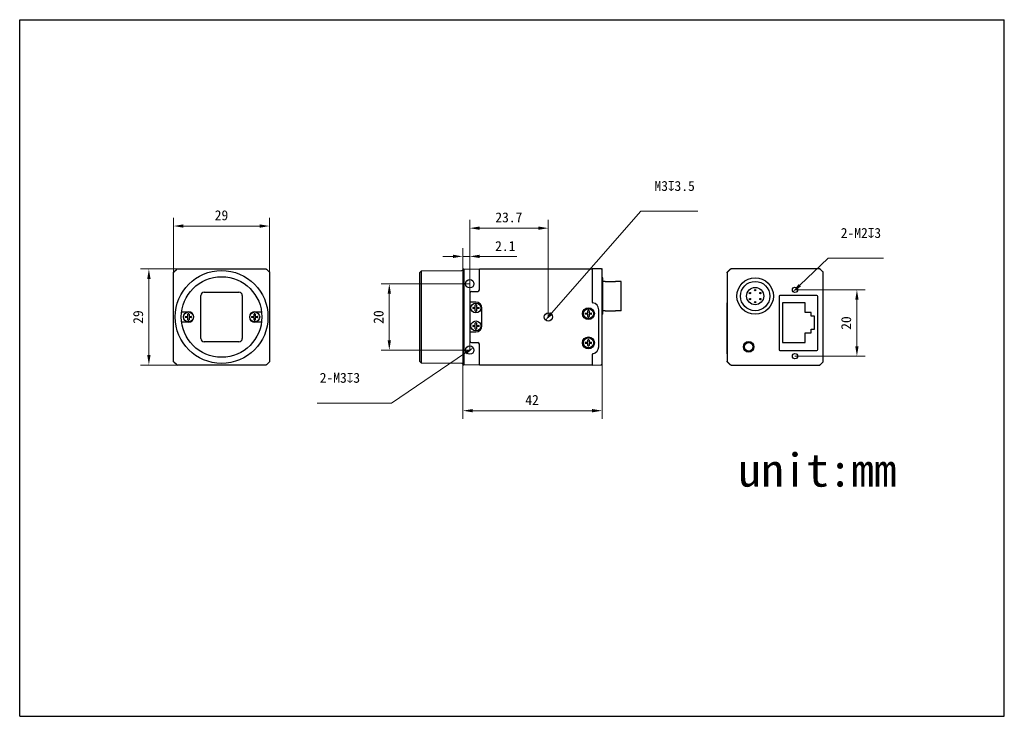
# Model space of a CAD drawing. Header units: millimetres. Extents: x 798 to 1095, y 69 to 279.
import ezdxf

# ---------------------------------------------------------------- set-up
doc = ezdxf.new("R2010")
doc.units = ezdxf.units.MM
doc.header["$LTSCALE"] = 16.335
doc.header["$PDMODE"] = 3
doc.header["$PDSIZE"] = 8
doc.layers.get('0').update_dxf_attribs({"linetype": 'CONTINUOUS'})
doc.layers.get('Defpoints').update_dxf_attribs({"linetype": 'CONTINUOUS'})
for name, color, linetype in [('00_COMPONENTS', 7, 'CONTINUOUS'), ('51__DRAFT_DIMS', 7, 'CONTINUOUS'), ('ASM_DXF_DIMENSION', 7, 'CONTINUOUS'), ('D-01-36-26-0DXF_CONTINUOUS_LINE', 7, 'CONTINUOUS'), ('HR10A-7R-6PBDXF_CONTINUOUS_LINE', 7, 'CONTINUOUS'), ('RJ45-B563S-LDXF_CONTINUOUS_LINE', 7, 'CONTINUOUS')]:
    doc.layers.add(name, color=color, linetype=linetype)
doc.styles.get("Standard").update_dxf_attribs({"font": 'simfang.ttf'})
doc.dimstyles.new('DIMSTYLE_1', dxfattribs={"dimtxt": 3, "dimasz": 3, "dimexe": 2.5, "dimexo": 0, "dimgap": 0.75, "dimtad": 1, "dimdsep": 46, "dimtxsty": 'STANDARD', "dimblk": '_FILLED', "dimcen": 0.09, "dimclrd": 8, "dimclre": 8, "dimclrt": 7, "dimadec": 0, "dimazin": 0, "dimtp": 0.001, "dimtm": 0.001, "dimtfac": 1, "dimtofl": 0, "dimtmove": 0, "dimatfit": 3, "dimldrblk": '_FILLED', "dimfxl": 1, "dimtolj": 1, "dimlwd": 9, "dimlwe": 9, "dimarcsym": 0})
doc.dimstyles.new('DIMSTYLE_2', dxfattribs={"dimtxt": 3, "dimasz": 3, "dimexe": 2.5, "dimexo": 0, "dimtad": 1, "dimdec": 3, "dimdsep": 46, "dimtxsty": 'STANDARD', "dimblk": '_FILLED', "dimcen": 0.09, "dimclrd": 8, "dimclre": 8, "dimclrt": 7, "dimadec": 0, "dimazin": 0, "dimtp": 0.001, "dimtm": 0.001, "dimtfac": 1, "dimtdec": 3, "dimtmove": 0, "dimatfit": 2, "dimldrblk": '_FILLED', "dimfxl": 1, "dimtolj": 1, "dimlwd": 9, "dimlwe": 9, "dimarcsym": 0})

# ---------------------------------------------------------------- blocks, each defined once
blk = doc.blocks.new('_FILLED')
at = {"color": 0, "linetype": 'ByBlock'}
blk.add_solid([(0, 0), (-1, 0.167), (-1, -0.167)], dxfattribs=at)
blk = doc.blocks.new('*D212')
at = {"layer": '51__DRAFT_DIMS', "color": 8, "lineweight": 9}
for p, q in [((933.65, 199.04), (906.89, 199.04)), ((909.39, 182.04), (909.39, 196.04)), ((933.65, 179.04), (906.89, 179.04))]:
    blk.add_line(p, q, dxfattribs=at)
at = {"layer": 'Defpoints', "color": 0}
for p in [(909.39, 199.04), (933.65, 199.04), (933.65, 179.04)]:
    blk.add_point(p, dxfattribs=at)
at = {"layer": '51__DRAFT_DIMS', "color": 8, "linetype": 'ByBlock', "lineweight": 9, "xscale": 3, "yscale": 3, "zscale": 3}
for p, rotation in [((909.39, 199.04), 90), ((909.39, 179.04), 270)]:
    blk.add_blockref('_FILLED', p, dxfattribs=dict(at, rotation=rotation))
at = {"layer": '51__DRAFT_DIMS', "color": 7, "insert": (904.64, 189.02), "char_height": 3, "attachment_point": 2, "rotation": 90, "line_spacing_factor": 0.9}
blk.add_mtext('\\A1;20', dxfattribs=at)
blk = doc.blocks.new('*D213')
at = {"layer": '51__DRAFT_DIMS', "color": 8, "lineweight": 9}
for p, q in [((933.65, 179.04), (933.65, 218.32)), ((957.35, 189.04), (957.35, 218.32)), ((954.35, 215.82), (936.65, 215.82))]:
    blk.add_line(p, q, dxfattribs=at)
at = {"layer": 'Defpoints', "color": 0}
for p in [(933.65, 215.82), (957.35, 189.04), (933.65, 179.04)]:
    blk.add_point(p, dxfattribs=at)
at = {"layer": '51__DRAFT_DIMS', "color": 8, "linetype": 'ByBlock', "lineweight": 9, "xscale": 3, "yscale": 3, "zscale": 3, "rotation": 180}
blk.add_blockref('_FILLED', (933.65, 215.82), dxfattribs=at)
at = {"layer": '51__DRAFT_DIMS', "color": 8, "linetype": 'ByBlock', "lineweight": 9, "xscale": 3, "yscale": 3, "zscale": 3}
blk.add_blockref('_FILLED', (957.35, 215.82), dxfattribs=at)
at = {"layer": '51__DRAFT_DIMS', "color": 7, "insert": (945.45, 220.57), "char_height": 3, "attachment_point": 2, "line_spacing_factor": 0.9}
blk.add_mtext('\\A1;23.7', dxfattribs=at)
blk = doc.blocks.new('*D214')
at = {"layer": '51__DRAFT_DIMS', "color": 8, "lineweight": 9}
for p, q in [((931.55, 187.4), (931.55, 209.81)), ((933.65, 179.04), (933.65, 209.81)), ((928.55, 207.31), (925.55, 207.31)), ((931.55, 207.31), (933.65, 207.31)), ((936.65, 207.31), (947.85, 207.31))]:
    blk.add_line(p, q, dxfattribs=at)
at = {"layer": 'Defpoints', "color": 0}
for p in [(933.65, 207.31), (931.55, 187.4), (933.65, 179.04)]:
    blk.add_point(p, dxfattribs=at)
at = {"layer": '51__DRAFT_DIMS', "color": 8, "linetype": 'ByBlock', "lineweight": 9, "xscale": 3, "yscale": 3, "zscale": 3}
blk.add_blockref('_FILLED', (931.55, 207.31), dxfattribs=at)
at = {"layer": '51__DRAFT_DIMS', "color": 8, "linetype": 'ByBlock', "lineweight": 9, "xscale": 3, "yscale": 3, "zscale": 3, "rotation": 180}
blk.add_blockref('_FILLED', (933.65, 207.31), dxfattribs=at)
at = {"layer": '51__DRAFT_DIMS', "color": 7, "insert": (941.31, 211.93), "char_height": 3, "attachment_point": 1, "line_spacing_factor": 0.9}
blk.add_mtext('\\A1;2.1', dxfattribs=at)
blk = doc.blocks.new('*D215')
at = {"layer": '51__DRAFT_DIMS', "color": 8, "lineweight": 9}
for p, q in [((973.55, 176.13), (973.55, 158.29)), ((931.55, 174.9), (931.55, 158.29)), ((970.55, 160.79), (934.55, 160.79))]:
    blk.add_line(p, q, dxfattribs=at)
at = {"layer": 'Defpoints', "color": 0}
for p in [(973.55, 176.13), (931.55, 174.9), (931.55, 160.79)]:
    blk.add_point(p, dxfattribs=at)
at = {"layer": '51__DRAFT_DIMS', "color": 8, "linetype": 'ByBlock', "lineweight": 9, "xscale": 3, "yscale": 3, "zscale": 3, "rotation": 180}
blk.add_blockref('_FILLED', (931.55, 160.79), dxfattribs=at)
at = {"layer": '51__DRAFT_DIMS', "color": 8, "linetype": 'ByBlock', "lineweight": 9, "xscale": 3, "yscale": 3, "zscale": 3}
blk.add_blockref('_FILLED', (973.55, 160.79), dxfattribs=at)
at = {"layer": '51__DRAFT_DIMS', "color": 7, "insert": (952.46, 165.54), "char_height": 3, "attachment_point": 2, "line_spacing_factor": 0.9}
blk.add_mtext('\\A1;42', dxfattribs=at)
blk = doc.blocks.new('*D216')
at = {"layer": 'ASM_DXF_DIMENSION', "color": 8, "linetype": 'Continuous', "lineweight": 9}
for p in [(958.34, 190.17), (1002.47, 220.92)]:
    blk.add_line(p, (985.26, 220.92), dxfattribs=at)
at = {"layer": 'Defpoints', "color": 0}
for p in [(958.34, 190.17), (956.36, 187.91)]:
    blk.add_point(p, dxfattribs=at)
at = {"layer": 'ASM_DXF_DIMENSION', "color": 8, "linetype": 'ByBlock', "lineweight": 9, "xscale": 3, "yscale": 3, "zscale": 3, "rotation": 228.8019734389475}
blk.add_blockref('_FILLED', (956.36, 187.91), dxfattribs=at)
at = {"layer": 'ASM_DXF_DIMENSION', "color": 7, "lineweight": 15, "insert": (989.37, 230.05), "char_height": 3, "attachment_point": 1, "line_spacing_factor": 0.9}
blk.add_mtext('\\A1;{M3{\\fgdt;x}3.5\\P }', dxfattribs=at)
blk = doc.blocks.new('*D217')
at = {"layer": 'ASM_DXF_DIMENSION', "color": 8, "linetype": 'Continuous', "lineweight": 9}
for p in [(932.41, 178.2), (887.67, 163.09)]:
    blk.add_line(p, (910.08, 163.09), dxfattribs=at)
at = {"layer": 'Defpoints', "color": 0}
for p in [(932.41, 178.2), (934.89, 179.88)]:
    blk.add_point(p, dxfattribs=at)
at = {"layer": 'ASM_DXF_DIMENSION', "color": 8, "linetype": 'ByBlock', "lineweight": 9, "xscale": 3, "yscale": 3, "zscale": 3, "rotation": 34.08820416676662}
blk.add_blockref('_FILLED', (934.89, 179.88), dxfattribs=at)
at = {"layer": 'ASM_DXF_DIMENSION', "color": 7, "lineweight": 15, "insert": (900.57, 172.21), "char_height": 3, "attachment_point": 3, "line_spacing_factor": 0.9}
blk.add_mtext('\\A1;{2-M3{\\fgdt;x}3\\P }', dxfattribs=at)
blk = doc.blocks.new('*D218')
at = {"layer": '51__DRAFT_DIMS', "color": 8, "lineweight": 9}
for p, q in [((1031.76, 197.23), (1052.94, 197.23)), ((1050.44, 194.23), (1050.44, 180.23)), ((1031.76, 177.23), (1052.94, 177.23))]:
    blk.add_line(p, q, dxfattribs=at)
at = {"layer": 'Defpoints', "color": 0}
for p in [(1031.76, 197.23), (1031.76, 177.23), (1050.44, 177.23)]:
    blk.add_point(p, dxfattribs=at)
at = {"layer": '51__DRAFT_DIMS', "color": 8, "linetype": 'ByBlock', "lineweight": 9, "xscale": 3, "yscale": 3, "zscale": 3}
for p, rotation in [((1050.44, 197.23), 90), ((1050.44, 177.23), 270)]:
    blk.add_blockref('_FILLED', p, dxfattribs=dict(at, rotation=rotation))
at = {"layer": '51__DRAFT_DIMS', "color": 7, "insert": (1045.69, 187.21), "char_height": 3, "attachment_point": 2, "rotation": 90, "line_spacing_factor": 0.9}
blk.add_mtext('\\A1;20', dxfattribs=at)
blk = doc.blocks.new('*D219')
at = {"layer": 'ASM_DXF_DIMENSION', "color": 8, "linetype": 'Continuous', "lineweight": 9}
for p in [(1033.21, 198.61), (1058.46, 206.75)]:
    blk.add_line(p, (1041.74, 206.75), dxfattribs=at)
at = {"layer": 'Defpoints', "color": 0}
for p in [(1031.04, 196.54), (1032.48, 197.92)]:
    blk.add_point(p, dxfattribs=at)
at = {"layer": 'ASM_DXF_DIMENSION', "color": 8, "linetype": 'ByBlock', "lineweight": 9, "xscale": 3, "yscale": 3, "zscale": 3, "rotation": 223.6504924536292}
blk.add_blockref('_FILLED', (1031.04, 196.54), dxfattribs=at)
at = {"layer": 'ASM_DXF_DIMENSION', "color": 7, "lineweight": 15, "insert": (1045.56, 215.88), "char_height": 3, "attachment_point": 1, "line_spacing_factor": 0.9}
blk.add_mtext('\\A1;{2-M2{\\fgdt;x}3\\P }', dxfattribs=at)
blk = doc.blocks.new('*D220')
at = {"layer": '51__DRAFT_DIMS', "color": 8, "lineweight": 9}
for p, q in [((844.3, 202.33), (844.3, 218.96)), ((873.29, 202.33), (873.29, 218.96)), ((847.3, 216.46), (870.29, 216.46))]:
    blk.add_line(p, q, dxfattribs=at)
at = {"layer": 'Defpoints', "color": 0}
for p in [(873.29, 216.46), (844.3, 202.33), (873.29, 202.33)]:
    blk.add_point(p, dxfattribs=at)
at = {"layer": '51__DRAFT_DIMS', "color": 8, "linetype": 'ByBlock', "lineweight": 9, "xscale": 3, "yscale": 3, "zscale": 3, "rotation": 180}
blk.add_blockref('_FILLED', (844.3, 216.46), dxfattribs=at)
at = {"layer": '51__DRAFT_DIMS', "color": 8, "linetype": 'ByBlock', "lineweight": 9, "xscale": 3, "yscale": 3, "zscale": 3}
blk.add_blockref('_FILLED', (873.29, 216.46), dxfattribs=at)
at = {"layer": '51__DRAFT_DIMS', "color": 7, "insert": (858.76, 221.21), "char_height": 3, "attachment_point": 2, "line_spacing_factor": 0.9}
blk.add_mtext('\\A1;29', dxfattribs=at)
blk = doc.blocks.new('*D222')
at = {"layer": '51__DRAFT_DIMS', "color": 8, "lineweight": 9}
for p, q in [((845.5, 203.54), (834.37, 203.54)), ((836.87, 200.54), (836.87, 177.55)), ((845.5, 174.55), (834.37, 174.55))]:
    blk.add_line(p, q, dxfattribs=at)
at = {"layer": 'Defpoints', "color": 0}
for p in [(845.5, 203.54), (836.87, 174.55), (845.5, 174.55)]:
    blk.add_point(p, dxfattribs=at)
at = {"layer": '51__DRAFT_DIMS', "color": 8, "linetype": 'ByBlock', "lineweight": 9, "xscale": 3, "yscale": 3, "zscale": 3}
for p, rotation in [((836.87, 203.54), 90), ((836.87, 174.55), 270)]:
    blk.add_blockref('_FILLED', p, dxfattribs=dict(at, rotation=rotation))
at = {"layer": '51__DRAFT_DIMS', "color": 7, "insert": (832.12, 189.01), "char_height": 3, "attachment_point": 2, "rotation": 90, "line_spacing_factor": 0.9}
blk.add_mtext('\\A1;29{}{{\\H0.7x;}{}}', dxfattribs=at)

msp = doc.modelspace()

# ---------------------------------------------------------------- linework, layer by layer
at = {"color": 7}
for p, q in [((797.8969, 68.661), (797.8969, 278.661)), ((797.8969, 278.661), (1094.8969, 278.661)), ((1094.8969, 68.661), (1094.8969, 278.661)), ((797.8969, 68.661), (1094.8969, 68.661))]:
    msp.add_line(p, q, dxfattribs=at)
for p, q in [((973.2612, 203.5196), (973.5301, 203.5173)), ((973.5522, 203.2111), (973.5548, 203.5009)), ((974.4823, 199.7684), (977.5823, 199.7684)), ((934.2023, 196.7433), (936.0523, 196.7433)), ((933.7523, 193.5433), (933.7023, 193.5433)), ((974.4823, 190.9184), (977.5823, 190.9184)), ((933.7523, 184.5433), (933.7023, 184.5433)), ((934.2023, 181.3433), (936.0523, 181.3433))]:
    msp.add_line(p, q)
msp.add_circle((957.3523, 189.0433), 1.25)
msp.add_arc((973.5314, 203.4925), 0.0248, 19.764855, 93.164568)
at = {"layer": '00_COMPONENTS', "color": 7}
for p, q in [((844.2975, 190.7092), (844.2975, 202.3335)), ((844.4413, 202.6897), (845.1485, 203.3968)), ((844.444, 202.687), (845.1511, 203.3942)), ((845.5047, 203.5406), (857.1289, 203.5406)), ((857.1289, 203.5406), (858.7949, 203.5407)), ((858.7949, 203.5407), (860.4609, 203.5406)), ((860.4609, 203.5406), (872.0878, 203.5406)), ((872.4413, 203.3942), (873.1485, 202.6871)), ((873.2949, 202.3335), (873.2949, 175.753)), ((918.6223, 202.4304), (919.1223, 202.9348)), ((918.6223, 175.6561), (918.6223, 202.4304)), ((919.1223, 202.9348), (931.2549, 203.0407)), ((919.1223, 175.1517), (919.1223, 202.9348)), ((931.8443, 203.5407), (931.5483, 203.2918)), ((931.5523, 203.2433), (931.5523, 190.6869)), ((931.8515, 202.6871), (931.8497, 202.3335)), ((931.8497, 202.3335), (931.8497, 190.6869)), ((931.8523, 203.5406), (931.8515, 203.3942)), ((931.8515, 203.3942), (931.8515, 202.6871)), ((931.8523, 203.5406), (936.5523, 203.4996)), ((936.552, 197.2266), (936.5523, 203.5433)), ((936.5523, 203.5433), (970.5523, 203.5433)), ((973.2612, 203.5196), (970.5523, 203.5433)), ((970.5523, 203.5433), (970.5529, 193.5914)), ((973.5522, 203.2111), (973.5523, 203.2052)), ((973.5523, 203.2152), (973.5523, 203.2207)), ((973.5523, 174.8813), (973.5523, 203.2064)), ((973.5529, 203.2254), (973.5527, 203.2368)), ((973.5529, 203.2254), (973.5529, 203.2291)), ((1011.2939, 202.3362), (1011.2939, 175.7504)), ((1012.1475, 203.3968), (1011.4404, 202.6897)), ((1012.1547, 203.3793), (1011.4579, 202.6824)), ((1014.6172, 203.5433), (1012.501, 203.5433)), ((1027.9356, 203.5433), (1014.6172, 203.5433)), ((1032.6522, 203.5433), (1027.9356, 203.5433)), ((1039.0868, 203.5433), (1032.6522, 203.5433)), ((1040.1299, 202.6824), (1039.4331, 203.3793)), ((1040.1475, 202.6897), (1039.4404, 203.3968)), ((1040.2939, 175.7504), (1040.2939, 202.3362)), ((973.7823, 200.8434), (973.5523, 200.8434)), ((973.7823, 189.8434), (973.7823, 200.8433)), ((974.4823, 199.7684), (973.7823, 199.7684)), ((979.2823, 199.7684), (977.5823, 199.7684)), ((979.2823, 190.9184), (979.2823, 199.7684)), ((853.5449, 196.5433), (864.0449, 196.5433)), ((933.7023, 196.2433), (933.7023, 181.8433)), ((852.5449, 182.5433), (852.5449, 195.5433)), ((865.0449, 195.5433), (865.0449, 182.5433)), ((935.5023, 193.5433), (933.7523, 193.5433)), ((844.2975, 187.3773), (844.2975, 190.7092)), ((846.7507, 190.6433), (848.7949, 190.6433)), ((868.7949, 190.6433), (870.8391, 190.6433)), ((934.6561, 191.9233), (935.2223, 191.9233)), ((935.2223, 191.5633), (934.6561, 191.5633)), ((935.3223, 192.0233), (935.3223, 192.5895)), ((935.3223, 190.897), (935.3223, 191.4633)), ((935.6823, 192.5895), (935.6823, 192.0233)), ((935.6823, 191.4633), (935.6823, 190.897)), ((935.7823, 191.9233), (936.3485, 191.9233)), ((936.3485, 191.5633), (935.7823, 191.5633)), ((937.3023, 186.3433), (937.3023, 191.7433)), ((968.6061, 190.2233), (969.1723, 190.2233)), ((969.2723, 190.3233), (969.2723, 190.8895)), ((969.6323, 190.8895), (969.6323, 190.3233)), ((969.7323, 190.2233), (970.2985, 190.2233)), ((972.5523, 180.0433), (972.5523, 191.2433)), ((974.4823, 190.9184), (973.7823, 190.9184)), ((979.2823, 190.9184), (977.5823, 190.9184)), ((1011.3114, 180.0433), (1011.3114, 191.2433)), ((844.2975, 175.753), (844.2975, 187.3773)), ((848.7949, 187.4433), (846.7507, 187.4433)), ((847.9487, 189.2233), (848.5149, 189.2233)), ((848.5149, 188.8633), (847.9487, 188.8633)), ((848.6149, 189.3233), (848.6149, 189.8895)), ((848.6149, 188.197), (848.6149, 188.7633)), ((848.9749, 189.8895), (848.9749, 189.3233)), ((848.9749, 188.7633), (848.9749, 188.197)), ((849.0749, 189.2233), (849.6411, 189.2233)), ((849.6411, 188.8633), (849.0749, 188.8633)), ((867.9487, 189.2233), (868.5149, 189.2233)), ((868.5149, 188.8633), (867.9487, 188.8633)), ((868.6149, 189.3233), (868.6149, 189.8895)), ((868.6149, 188.197), (868.6149, 188.7633)), ((870.8391, 187.4433), (868.7949, 187.4433)), ((868.9749, 189.8895), (868.9749, 189.3233)), ((868.9749, 188.7633), (868.9749, 188.197)), ((869.0749, 189.2233), (869.6411, 189.2233)), ((869.6411, 188.8633), (869.0749, 188.8633)), ((931.5523, 187.3997), (931.5523, 174.8433)), ((931.8497, 187.3997), (931.8497, 175.753)), ((935.3223, 186.6233), (935.3223, 187.1895)), ((935.6823, 187.1895), (935.6823, 186.6233)), ((969.1723, 189.8633), (968.6061, 189.8633)), ((969.2723, 189.197), (969.2723, 189.7633)), ((969.6323, 189.7633), (969.6323, 189.197)), ((970.2985, 189.8633), (969.7323, 189.8633)), ((973.7823, 189.8434), (973.5523, 189.8434)), ((933.7523, 184.5433), (935.5023, 184.5433)), ((934.6561, 186.5233), (935.2223, 186.5233)), ((935.2223, 186.1633), (934.6561, 186.1633)), ((935.3223, 185.497), (935.3223, 186.0633)), ((935.6823, 186.0633), (935.6823, 185.497)), ((935.7823, 186.5233), (936.3485, 186.5233)), ((936.3485, 186.1633), (935.7823, 186.1633)), ((864.0449, 181.5433), (853.5449, 181.5433)), ((968.6061, 181.4233), (969.1723, 181.4233)), ((969.2723, 181.5233), (969.2723, 182.0895)), ((969.6323, 182.0895), (969.6323, 181.5233)), ((969.7323, 181.4233), (970.2985, 181.4233)), ((936.5523, 174.5433), (936.5523, 180.9433)), ((969.1723, 181.0633), (968.6061, 181.0633)), ((969.2723, 180.397), (969.2723, 180.9633)), ((969.6323, 180.9633), (969.6323, 180.397)), ((970.2985, 181.0633), (969.7323, 181.0633)), ((845.1485, 174.6897), (844.4413, 175.3968)), ((845.1511, 174.6923), (844.444, 175.3995)), ((873.1485, 175.3995), (872.4413, 174.6923)), ((918.6223, 175.6561), (919.1223, 175.1517)), ((931.8497, 175.753), (931.8515, 175.3995)), ((931.8515, 175.3995), (931.8515, 174.6923)), ((970.5524, 177.6838), (970.5523, 174.5433)), ((1012.1475, 174.6897), (1011.4404, 175.3968)), ((1011.4579, 175.4041), (1012.1547, 174.7072)), ((1039.4331, 174.7072), (1040.1299, 175.4041)), ((1039.4404, 174.6897), (1040.1475, 175.3968)), ((857.1289, 174.5459), (845.5047, 174.5459)), ((858.7949, 174.5458), (857.1289, 174.5459)), ((860.4609, 174.5459), (858.7949, 174.5458)), ((872.0878, 174.5459), (860.4609, 174.5459)), ((931.2549, 175.0459), (919.1223, 175.1517)), ((931.8443, 174.5458), (931.5483, 174.7947)), ((931.8515, 174.6923), (931.8523, 174.5459)), ((936.5523, 174.5869), (931.8523, 174.5459)), ((970.5523, 174.5433), (936.5523, 174.5433)), ((970.5523, 174.5433), (973.2606, 174.5669)), ((973.2393, 174.5667), (973.2535, 174.5668)), ((973.2537, 174.5668), (973.2525, 174.5668)), ((973.2535, 174.5668), (973.2562, 174.5669)), ((973.2549, 174.5669), (973.262, 174.567)), ((973.2562, 174.5669), (973.2563, 174.5669)), ((973.2573, 174.5669), (973.2618, 174.5669)), ((973.5523, 174.8712), (973.5523, 174.8749)), ((1012.501, 174.5433), (1014.6172, 174.5433)), ((1014.6172, 174.5433), (1027.9356, 174.5433)), ((1027.9356, 174.5433), (1032.6522, 174.5433)), ((1032.6522, 174.5433), (1039.0868, 174.5433))]:
    msp.add_line(p, q, dxfattribs=at)
for points in [[(973.2618, 174.5669), (973.2647, 174.567), (973.2686, 174.5671), (973.2728, 174.5673), (973.277, 174.5675), (973.2814, 174.5678), (973.2858, 174.5682), (973.2903, 174.5686), (973.2949, 174.5692), (973.2995, 174.5698), (973.3041, 174.5705), (973.3088, 174.5713), (973.3136, 174.5721), (973.3184, 174.5731), (973.3232, 174.5741), (973.328, 174.5753), (973.3329, 174.5765), (973.3377, 174.5778), (973.3426, 174.5792), (973.3475, 174.5807)], [(973.3475, 174.5807), (973.3524, 174.5823), (973.3573, 174.584), (973.3622, 174.5858), (973.3671, 174.5877), (973.372, 174.5897), (973.377, 174.5918), (973.3819, 174.594), (973.3869, 174.5964), (973.3919, 174.5989), (973.3969, 174.6015), (973.4019, 174.6042), (973.4069, 174.607), (973.4119, 174.61), (973.4169, 174.6132), (973.422, 174.6165), (973.427, 174.6199), (973.432, 174.6234), (973.437, 174.6271), (973.4419, 174.631), (973.4468, 174.635), (973.4516, 174.6391), (973.4564, 174.6433), (973.4612, 174.6477), (973.4658, 174.6522), (973.4704, 174.6569), (973.4749, 174.6616), (973.4793, 174.6665), (973.4837, 174.6716), (973.4879, 174.6767), (973.4921, 174.682), (973.4962, 174.6875), (973.5002, 174.693), (973.504, 174.6987), (973.5078, 174.7045), (973.5114, 174.7105), (973.5149, 174.7165), (973.5183, 174.7227), (973.5216, 174.729), (973.5247, 174.7354), (973.5277, 174.742), (973.5306, 174.7486), (973.5333, 174.7554), (973.5358, 174.7622), (973.5382, 174.7692), (973.5404, 174.7762), (973.5425, 174.7834), (973.5444, 174.7906), (973.5461, 174.7979), (973.5476, 174.8054), (973.5489, 174.8128), (973.5501, 174.8203), (973.5511, 174.8279), (973.5518, 174.8351), (973.5523, 174.8421), (973.5527, 174.8488), (973.5529, 174.8547), (973.5529, 174.8597), (973.5529, 174.8611)], [(973.4621, 174.6518), (973.4859, 174.678), (973.506, 174.706), (973.5222, 174.7352), (973.5348, 174.7649), (973.5438, 174.7949), (973.5495, 174.8248), (973.5518, 174.8499)], [(973.4629, 174.6519), (973.4799, 174.67), (973.4948, 174.6887), (973.5076, 174.7075), (973.5184, 174.7263), (973.5274, 174.7449), (973.5348, 174.7634), (973.5409, 174.7819), (973.5456, 174.8), (973.549, 174.8177), (973.5513, 174.8356), (973.5525, 174.8529)]]:
    msp.add_lwpolyline(points, dxfattribs=at)
for centre, radius in [((858.7949, 189.0433), 13.9974), ((858.7949, 189.0433), 12.15), ((933.6523, 199.0433), 1.25), ((1019.7453, 195.3434), 5.5), ((1031.7589, 197.2333), 0.8), ((935.5023, 191.7433), 1.5), ((848.7949, 189.0433), 1.5), ((868.7949, 189.0433), 1.5), ((969.4523, 190.0433), 1.8), ((969.4523, 190.0433), 1.5), ((935.5023, 186.3433), 1.5), ((969.4523, 181.2433), 1.8), ((969.4523, 181.2433), 1.5), ((1017.7939, 180.0433), 1.6), ((1017.7939, 180.0433), 1.3), ((933.6523, 179.0433), 1.25), ((1031.7589, 177.2333), 0.8)]:
    msp.add_circle(centre, radius, dxfattribs=at)
for centre, radius, start, end in [((844.7949, 202.3362), 0.5, 135, 180), ((931.2523, 203.3407), 0.3, 270.5, 350.623927), ((931.2543, 203.2431), 0.298, 0.03596, 9.408407), ((1011.7939, 202.3362), 0.5, 135, 180), ((1012.501, 203.0433), 0.5, 90, 135), ((1012.5005, 203.0451), 0.4981, 112.573799, 119.906939), ((1039.0868, 203.0433), 0.5, 45, 90), ((1039.0866, 203.045), 0.4982, 82.468103, 89.978969), ((1039.086, 203.0397), 0.5036, 68.444865, 82.480653), ((1039.0901, 203.0511), 0.4915, 66.542351, 68.392162), ((1039.085, 203.0405), 0.5033, 53.078624, 66.4932), ((1039.0878, 203.044), 0.4988, 45.023661, 53.095056), ((1039.7939, 202.3362), 0.5, 0, 45), ((1039.7898, 202.3334), 0.5049, 29.899876, 37.671244), ((1039.7951, 202.3364), 0.4988, 23.4716, 29.903971), ((1039.8018, 202.3394), 0.4915, 21.607837, 23.457649), ((1039.7905, 202.3354), 0.5034, 7.966465, 21.557581), ((1039.7953, 202.336), 0.4986, 0.023332, 7.982238), ((853.5449, 195.5433), 1, 90, 180), ((864.0449, 195.5433), 1, 0, 90), ((934.2023, 196.2433), 0.5, 90, 180), ((936.0523, 197.2433), 0.5, 270, 0), ((935.5023, 191.7433), 1.8, 0, 90), ((970.8523, 193.6097), 0.3, 180, 260.405932), ((970.4523, 191.2433), 2.1, 0, 80.405932), ((848.7949, 189.0433), 1.6, 270, 90), ((868.7949, 189.0433), 1.6, 90, 270), ((935.5023, 191.7433), 0.95, 174.599463, 185.400537), ((934.6561, 191.8233), 0.1, 90, 174.599463), ((934.6561, 191.6633), 0.1, 185.400537, 270), ((935.2223, 192.0233), 0.1, 270, 0), ((935.2223, 191.4633), 0.1, 0, 90), ((935.4223, 192.5895), 0.1, 95.400537, 180), ((935.4223, 190.897), 0.1, 180, 264.599463), ((935.5023, 191.7433), 0.95, 84.599463, 95.400537), ((935.5023, 191.7433), 0.95, 264.599463, 275.400537), ((935.5823, 192.5895), 0.1, 0, 84.599463), ((935.5823, 190.897), 0.1, 275.400537, 0), ((935.7823, 192.0233), 0.1, 180, 270), ((935.7823, 191.4633), 0.1, 90, 180), ((936.3485, 191.8233), 0.1, 5.400537, 90), ((936.3485, 191.6633), 0.1, 270, 354.599463), ((935.5023, 191.7433), 0.95, 354.599463, 5.400537), ((969.4523, 190.0433), 0.95, 174.599463, 185.400537), ((968.6061, 190.1233), 0.1, 90, 174.599463), ((969.1723, 190.3233), 0.1, 270, 0), ((969.3723, 190.8895), 0.1, 95.400537, 180), ((969.4523, 190.0433), 0.95, 84.599463, 95.400537), ((969.5323, 190.8895), 0.1, 0, 84.599463), ((969.7323, 190.3233), 0.1, 180, 270), ((970.2985, 190.1233), 0.1, 5.400537, 90), ((969.4523, 190.0433), 0.95, 354.599463, 5.400537), ((848.7949, 189.0433), 0.95, 174.599463, 185.400537), ((847.9487, 189.1233), 0.1, 90, 174.599463), ((847.9487, 188.9633), 0.1, 185.400537, 270), ((848.5149, 189.3233), 0.1, 270, 0), ((848.5149, 188.7633), 0.1, 0, 90), ((848.7149, 189.8895), 0.1, 95.400537, 180), ((848.7149, 188.197), 0.1, 180, 264.599463), ((848.7949, 189.0433), 0.95, 84.599463, 95.400537), ((848.7949, 189.0433), 0.95, 264.599463, 275.400537), ((848.8749, 189.8895), 0.1, 0, 84.599463), ((848.8749, 188.197), 0.1, 275.400537, 0), ((849.0749, 189.3233), 0.1, 180, 270), ((849.0749, 188.7633), 0.1, 90, 180), ((849.6411, 189.1233), 0.1, 5.400537, 90), ((849.6411, 188.9633), 0.1, 270, 354.599463), ((848.7949, 189.0433), 0.95, 354.599463, 5.400537), ((868.7949, 189.0433), 0.95, 174.599463, 185.400537), ((867.9487, 189.1233), 0.1, 90, 174.599463), ((867.9487, 188.9633), 0.1, 185.400537, 270), ((868.5149, 189.3233), 0.1, 270, 0), ((868.5149, 188.7633), 0.1, 0, 90), ((868.7149, 189.8895), 0.1, 95.400537, 180), ((868.7149, 188.197), 0.1, 180, 264.599463), ((868.7949, 189.0433), 0.95, 84.599463, 95.400537), ((868.7949, 189.0433), 0.95, 264.599463, 275.400537), ((868.8749, 189.8895), 0.1, 0, 84.599463), ((868.8749, 188.197), 0.1, 275.400537, 0), ((869.0749, 189.3233), 0.1, 180, 270), ((869.0749, 188.7633), 0.1, 90, 180), ((869.6411, 189.1233), 0.1, 5.400537, 90), ((869.6411, 188.9633), 0.1, 270, 354.599463), ((868.7949, 189.0433), 0.95, 354.599463, 5.400537), ((935.4223, 187.1895), 0.1, 95.400537, 180), ((935.5023, 186.3433), 0.95, 84.599463, 95.400537), ((935.5823, 187.1895), 0.1, 0, 84.599463), ((968.6061, 189.9633), 0.1, 185.400537, 270), ((969.1723, 189.7633), 0.1, 0, 90), ((969.3723, 189.197), 0.1, 180, 264.599463), ((969.4523, 190.0433), 0.95, 264.599463, 275.400537), ((969.5323, 189.197), 0.1, 275.400537, 0), ((969.7323, 189.7633), 0.1, 90, 180), ((970.2985, 189.9633), 0.1, 270, 354.599463), ((935.5023, 186.3433), 0.95, 174.599463, 185.400537), ((934.6561, 186.4233), 0.1, 90, 174.599463), ((934.6561, 186.2633), 0.1, 185.400537, 270), ((935.2223, 186.6233), 0.1, 270, 0), ((935.2223, 186.0633), 0.1, 0, 90), ((935.4223, 185.497), 0.1, 180, 264.599463), ((935.5023, 186.3433), 0.95, 264.599463, 275.400537), ((935.5023, 186.3433), 1.8, 270, 0), ((935.5823, 185.497), 0.1, 275.400537, 0), ((935.7823, 186.6233), 0.1, 180, 270), ((935.7823, 186.0633), 0.1, 90, 180), ((936.3485, 186.4233), 0.1, 5.400537, 90), ((936.3485, 186.2633), 0.1, 270, 354.599463), ((935.5023, 186.3433), 0.95, 354.599463, 5.400537), ((853.5449, 182.5433), 1, 180, 270), ((864.0449, 182.5433), 1, 270, 0), ((934.2023, 181.8433), 0.5, 180, 270), ((936.0523, 180.8433), 0.5, 0, 90), ((969.4523, 181.2433), 0.95, 174.599463, 185.400537), ((968.6061, 181.3233), 0.1, 90, 174.599463), ((969.1723, 181.5233), 0.1, 270, 0), ((969.3723, 182.0895), 0.1, 95.400537, 180), ((969.4523, 181.2433), 0.95, 84.599463, 95.400537), ((969.5323, 182.0895), 0.1, 0, 84.599463), ((969.7323, 181.5233), 0.1, 180, 270), ((970.2985, 181.3233), 0.1, 5.400537, 90), ((969.4523, 181.2433), 0.95, 354.599463, 5.400537), ((968.6061, 181.1633), 0.1, 185.400537, 270), ((969.1723, 180.9633), 0.1, 0, 90), ((969.3723, 180.397), 0.1, 180, 264.599463), ((969.4523, 181.2433), 0.95, 264.599463, 275.400537), ((969.5323, 180.397), 0.1, 275.400537, 0), ((969.7323, 180.9633), 0.1, 90, 180), ((970.2985, 181.1633), 0.1, 270, 354.599463), ((970.4523, 180.0433), 2.1, 279.594068, 0), ((970.8523, 177.6768), 0.3, 99.594068, 180), ((1011.7939, 175.7504), 0.5, 180, 225), ((1011.7921, 175.7498), 0.4981, 202.573799, 209.906939), ((1039.7939, 175.7504), 0.5, 315, 0), ((1039.7946, 175.7494), 0.4988, 315.023661, 323.095056), ((1039.7911, 175.7522), 0.5033, 323.078624, 336.4932), ((1039.8018, 175.7471), 0.4915, 336.542351, 338.392162), ((1039.7903, 175.7511), 0.5036, 338.444865, 352.480653), ((1039.7957, 175.7505), 0.4982, 352.468103, 359.978969), ((845.502, 175.0433), 0.5, 225, 270), ((931.2523, 174.7459), 0.3, 9.376073, 89.5), ((931.2551, 174.8434), 0.2972, 350.580397, 359.975236), ((973.2523, 174.8668), 0.3, 293.548117, 310.111785), ((1012.501, 175.0433), 0.5, 225, 270), ((1039.0868, 175.0433), 0.5, 270, 315), ((1039.0866, 175.0419), 0.4986, 270.023332, 277.982238), ((1039.0861, 175.0467), 0.5034, 277.966465, 291.557581), ((1039.0901, 175.0354), 0.4915, 291.607837, 293.457649), ((1039.087, 175.0421), 0.4988, 293.4716, 299.903971), ((1039.084, 175.0474), 0.5049, 299.899876, 307.671244)]:
    msp.add_arc(centre, radius, start, end, dxfattribs=at)
for centre, major_axis, start_param, end_param in [((1011.2965, 193.6097), (0, 0.3), 1.57079633, 2.97414457), ((1011.293, 191.2433), (0, 2.1), 4.71238898, 6.11573723), ((1011.293, 180.0433), (0, 2.1), 3.30904073, 4.71238898), ((1011.2965, 177.6768), (0, 0.3), 6.45063339, 7.85398163)]:
    msp.add_ellipse(centre, major_axis=major_axis, ratio=0.00872687, start_param=start_param, end_param=end_param, dxfattribs=at)
for points, knots in [([(844.2975, 202.3335), (844.2975, 202.3985), (844.3234, 202.5299), (844.398, 202.6411), (844.444, 202.687)], [0, 0, 0, 0, 0.49998613, 1, 1, 1, 1]), ([(845.1511, 203.3942), (845.1971, 203.4402), (845.3083, 203.5148), (845.4396, 203.5406), (845.5047, 203.5406)], [0, 0, 0, 0, 0.49998637, 1, 1, 1, 1]), ([(872.0878, 203.5406), (872.1528, 203.5406), (872.2842, 203.5148), (872.3954, 203.4402), (872.4413, 203.3942)], [0, 0, 0, 0, 0.49998595, 1, 1, 1, 1]), ([(873.1485, 202.6871), (873.1944, 202.6411), (873.269, 202.5299), (873.2949, 202.3986), (873.2949, 202.3335)], [0, 0, 0, 0, 0.49998652, 1, 1, 1, 1]), ([(936.5523, 203.5433), (936.5521, 203.5433), (936.5521, 203.5419), (936.5517, 203.5403), (936.5516, 203.5366), (936.5512, 203.5295), (936.5509, 203.517), (936.5506, 203.5063), (936.5505, 203.5001)], [0, 0, 0, 0, 0.01675351, 0.06452547, 0.14356393, 0.25372531, 0.56659671, 1, 1, 1, 1]), ([(931.5523, 190.6869), (931.5523, 190.4117), (931.5499, 189.8616), (931.5478, 189.0381), (931.55, 188.2176), (931.5523, 187.6719), (931.5523, 187.3997)], [0, 0, 0, 0, 0.25116862, 0.50198564, 0.75154308, 1, 1, 1, 1]), ([(931.8497, 190.6869), (931.8497, 190.4111), (931.845, 189.8611), (931.8408, 189.0381), (931.8451, 188.2182), (931.8497, 187.6725), (931.8497, 187.3997)], [0, 0, 0, 0, 0.25168165, 0.501981, 0.75102461, 1, 1, 1, 1]), ([(844.444, 175.3995), (844.398, 175.4455), (844.3234, 175.5566), (844.2975, 175.688), (844.2975, 175.753)], [0, 0, 0, 0, 0.49998637, 1, 1, 1, 1]), ([(873.2949, 175.753), (873.2949, 175.688), (873.269, 175.5566), (873.1944, 175.4454), (873.1485, 175.3995)], [0, 0, 0, 0, 0.49998616, 1, 1, 1, 1]), ([(845.5047, 174.5459), (845.4396, 174.5459), (845.3083, 174.5718), (845.1971, 174.6464), (845.1511, 174.6923)], [0, 0, 0, 0, 0.49998613, 1, 1, 1, 1]), ([(872.4413, 174.6923), (872.3954, 174.6463), (872.2842, 174.5718), (872.1528, 174.5459), (872.0878, 174.5459)], [0, 0, 0, 0, 0.49998656, 1, 1, 1, 1]), ([(936.5523, 174.5433), (936.5521, 174.5433), (936.5521, 174.5447), (936.5517, 174.5463), (936.5516, 174.5499), (936.5512, 174.557), (936.5509, 174.5695), (936.5506, 174.5802), (936.5505, 174.5865)], [0, 0, 0, 0, 0.01675351, 0.06452547, 0.14356393, 0.25372531, 0.56659671, 1, 1, 1, 1])]:
    msp.add_open_spline(points, degree=3, knots=knots, dxfattribs=at)
for points in [[(1011.2939, 202.3362), (1011.2939, 202.4013), (1011.3071, 202.4676), (1011.3321, 202.5277)], [(1011.3321, 202.5277), (1011.3569, 202.5877), (1011.3944, 202.6438), (1011.4404, 202.6897)], [(1012.3092, 203.505), (1012.3694, 203.53), (1012.4358, 203.5433), (1012.501, 203.5433)], [(1011.3322, 175.5586), (1011.3072, 175.6188), (1011.2939, 175.6852), (1011.2939, 175.7504)], [(1012.3095, 174.5814), (1012.2495, 174.6063), (1012.1934, 174.6438), (1012.1475, 174.6897)], [(1012.501, 174.5433), (1012.4359, 174.5433), (1012.3696, 174.5565), (1012.3095, 174.5814)]]:
    msp.add_open_spline(points, degree=3, dxfattribs=at)
at = {"layer": 'D-01-36-26-0DXF_CONTINUOUS_LINE', "color": 7, "linetype": 'Continuous', "lineweight": 30}
for p, q in [((1026.9352, 195.232), (1026.9352, 179.2345)), ((1038.3027, 195.532), (1027.2352, 195.532)), ((1038.6026, 179.2345), (1038.6026, 195.232)), ((1027.2352, 178.9345), (1038.3027, 178.9345))]:
    msp.add_line(p, q, dxfattribs=at)
for centre in [(1031.7589, 197.2333), (1031.7589, 177.2333)]:
    msp.add_circle(centre, 0.8, dxfattribs=at)
for centre, major_axis, start_param, end_param in [((1027.2352, 195.232), (0.2121, -0.2121), -3.92695274, -2.35623257), ((1038.3026, 195.232), (0.2121, 0.2121), -0.78536009, 0.78536009), ((1027.2352, 179.2346), (0.2121, 0.2121), -3.92695274, -2.35623257), ((1038.3026, 179.2346), (0.2121, -0.2121), -0.78536009, 0.78536009)]:
    msp.add_ellipse(centre, major_axis=major_axis, ratio=0.99992385, start_param=start_param, end_param=end_param, dxfattribs=at)
at = {"layer": 'HR10A-7R-6PBDXF_CONTINUOUS_LINE', "color": 7, "linetype": 'Continuous', "lineweight": 30}
for centre, radius in [((1019.7453, 195.3434), 5.5), ((1019.7453, 195.3434), 4.425), ((1019.7453, 195.3434), 2.6), ((1018.1853, 196.2434), 0.2), ((1019.7453, 197.1434), 0.2), ((1021.3053, 196.2434), 0.2), ((1018.1853, 194.4434), 0.2), ((1019.7453, 193.5434), 0.2), ((1021.3053, 194.4434), 0.2)]:
    msp.add_circle(centre, radius, dxfattribs=at)
at = {"layer": 'RJ45-B563S-LDXF_CONTINUOUS_LINE', "color": 7, "linetype": 'Continuous', "lineweight": 30}
for p, q in [((1028.0035, 193.3226), (1028.0035, 181.3226)), ((1034.8035, 193.3226), (1028.0035, 193.3226)), ((1034.8035, 190.4226), (1034.8035, 193.3226)), ((1036.6035, 190.4226), (1034.8035, 190.4226)), ((1036.6035, 189.3226), (1036.6035, 190.4226)), ((1037.6035, 189.3226), (1036.6035, 189.3226)), ((1037.6035, 185.3226), (1037.6035, 189.3226)), ((1034.8035, 181.3226), (1034.8035, 184.2226)), ((1034.8035, 184.2226), (1036.6035, 184.2226)), ((1036.6035, 184.2226), (1036.6035, 185.3226)), ((1036.6035, 185.3226), (1037.6035, 185.3226)), ((1028.0035, 181.3226), (1034.8035, 181.3226))]:
    msp.add_line(p, q, dxfattribs=at)

# ---------------------------------------------------------------- texts
msp.add_text('unit:mm', height=10).set_placement((1014.7497, 137.8901))

# ---------------------------------------------------------------- dimensions: what is measured, and where the dimension line sits
at = {"layer": '51__DRAFT_DIMS', "color": 4}
dim = msp.add_linear_dim(base=(873.2949, 216.4599), p1=(844.2975, 202.3335), p2=(873.2949, 202.3335), dimstyle='DIMSTYLE_1', dxfattribs=at)
dim.commit()
dim.dimension.update_dxf_attribs({"geometry": '*D220', "text_midpoint": (858.7581, 216.4599), "dimtype": 160})
for base, p1, p2, angle, picture, middle in [((933.6523, 215.8171), (957.3523, 189.0433), (933.6523, 179.0433), 180, '*D213', (945.4525, 215.8171)), ((909.388, 199.0433), (933.6523, 179.0433), (933.6523, 199.0433), 90, '*D212', (909.388, 189.0169)), ((1050.4411, 177.2333), (1031.7589, 197.2333), (1031.7589, 177.2333), 270, '*D218', (1050.4411, 187.2069))]:
    dim = msp.add_linear_dim(base=base, p1=p1, p2=p2, angle=angle, dimstyle='DIMSTYLE_1', dxfattribs=at)
    dim.commit()
    dim.dimension.update_dxf_attribs({"geometry": picture, "text_midpoint": middle, "dimtype": 160})
dim = msp.add_linear_dim(base=(933.6523, 207.3097), p1=(931.5523, 187.3997), p2=(933.6523, 179.0433), dimstyle='DIMSTYLE_2', override={"dimpost": '<>'}, dxfattribs=at)
dim.commit()
dim.dimension.update_dxf_attribs({"geometry": '*D214', "text_midpoint": (944.2685, 207.3097), "dimtype": 160})
dim = msp.add_linear_dim(base=(836.8695, 174.5459), p1=(845.5047, 203.5406), p2=(845.5047, 174.5459), angle=270, text='<>{}{{\\H0.7x;}{}}', dimstyle='DIMSTYLE_1', override={"dimdec": 1, "dimtxsty": 'STANDARD'}, dxfattribs=at)
dim.commit()
dim.dimension.update_dxf_attribs({"geometry": '*D222', "text_midpoint": (836.8695, 189.0052), "dimtype": 160})
dim = msp.add_linear_dim(base=(931.5523, 160.789), p1=(973.5523, 176.1333), p2=(931.5523, 174.9026), angle=180, dimstyle='DIMSTYLE_1', override={"dimtxsty": 'STANDARD', "dimldrblk": '_FILLED'}, dxfattribs=at)
dim.commit()
dim.dimension.update_dxf_attribs({"geometry": '*D215', "text_midpoint": (952.4615, 160.789), "dimtype": 160})
at = {"layer": 'ASM_DXF_DIMENSION', "color": 7, "linetype": 'Continuous', "lineweight": 15}
for p1, p2, text, picture, middle in [((958.3403, 190.1719), (956.3643, 187.9146), '{M3{\\fgdt;x}3.5\\P }', '*D216', (995.9205, 220.9211)), ((1032.4825, 197.9235), (1031.0354, 196.543), '{2-M2{\\fgdt;x}3\\P }', '*D219', (1052.0096, 206.7505)), ((932.41, 178.2026), (934.8946, 179.884), '{2-M3{\\fgdt;x}3\\P }', '*D217', (894.1194, 163.0886))]:
    dim = msp.add_diameter_dim_2p(p1=p1, p2=p2, text=text, dimstyle='DIMSTYLE_2', override={"dimtoh": 1, "dimpost": '<>', "dimtxsty": 'STANDARD', "dimtofl": 0, "dimatfit": 3, "dimldrblk": '_FILLED'}, dxfattribs=at)
    dim.commit()
    dim.dimension.update_dxf_attribs({"geometry": picture, "text_midpoint": middle, "dimtype": 163})

doc.saveas('drawing.dxf')
